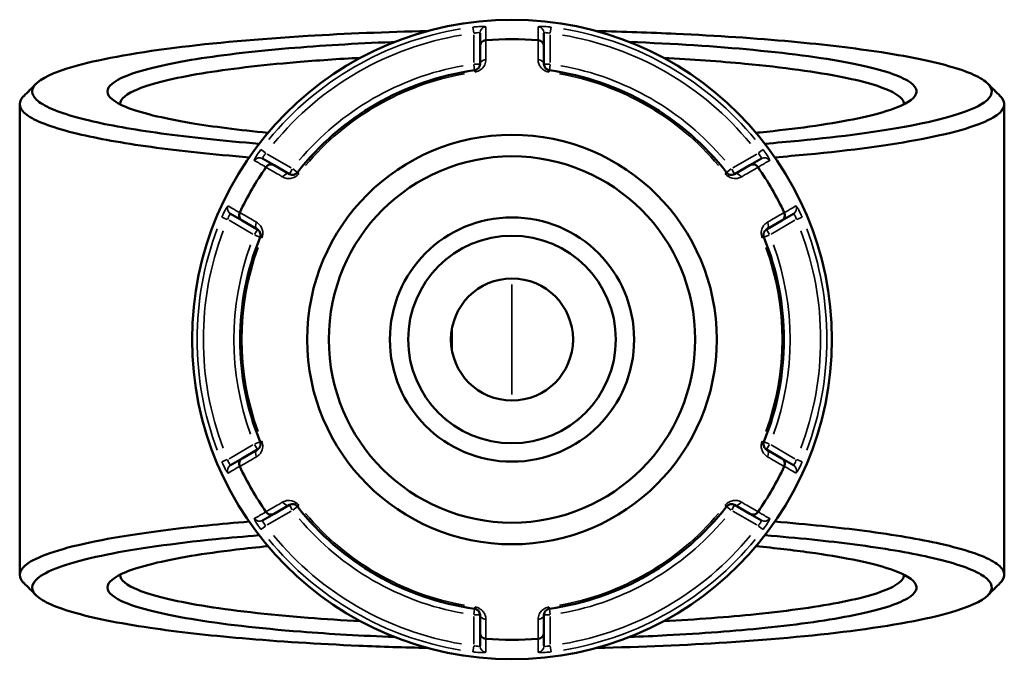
# Model space of a CAD drawing. Header units: millimetres. Extents: x 0 to 898, y 0 to 850.
# Tile 9 of 12: x 336 to 493, y 611 to 713. Entities that reach past the tile are written whole.
import ezdxf

# ---------------------------------------------------------------- set-up
doc = ezdxf.new("R2010")
doc.units = ezdxf.units.MM
doc.layers.add('Visible (ANSI)', color=7, linetype='Continuous', lineweight=50)
doc.layers.add('Visible Narrow (ANSI)', color=7, linetype='Continuous', lineweight=35)

msp = doc.modelspace()

# ---------------------------------------------------------------- linework, layer by layer
at = {"layer": 'Visible (ANSI)'}
for p, q in [((409.483, 710.798), (409.483, 708.682)), ((419.683, 708.682), (419.683, 710.798)), ((409.483, 708.682), (409.483, 705.865)), ((419.683, 705.865), (419.683, 708.682)), ((336.083, 699.468), (336.083, 624.405)), ((493.083, 699.468), (493.083, 624.405)), ((376.65, 689.726), (374.817, 690.784)), ((379.09, 688.317), (376.65, 689.726)), ((452.516, 689.726), (450.076, 688.317)), ((454.349, 690.784), (452.516, 689.726)), ((369.717, 681.951), (371.55, 680.893)), ((457.616, 680.893), (459.449, 681.951)), ((371.55, 680.893), (373.99, 679.484)), ((455.176, 679.484), (457.616, 680.893)), ((405.013, 663.737), (405.013, 660.135)), ((373.99, 644.389), (371.55, 642.98)), ((457.616, 642.98), (455.176, 644.389)), ((371.55, 642.98), (369.717, 641.922)), ((459.449, 641.922), (457.616, 642.98)), ((376.65, 634.147), (379.09, 635.555)), ((450.076, 635.555), (452.516, 634.147)), ((374.817, 633.089), (376.65, 634.147)), ((452.516, 634.147), (454.349, 633.089)), ((409.483, 618.008), (409.483, 615.19)), ((419.683, 615.19), (419.683, 618.008)), ((409.483, 615.19), (409.483, 613.074)), ((419.683, 613.074), (419.683, 615.19))]:
    msp.add_line(p, q, dxfattribs=at)
for radius in [51, 32.654, 29.214, 19.476, 16.555, 9.738]:
    msp.add_circle((414.583, 661.936), radius, dxfattribs=at)
for radius, start, end in [(47.89, 85.01493, 94.98507), (43.35, 97.90565, 142.09435), (43.35, 37.90565, 82.09435), (47.89, 145.01493, 154.98507), (47.89, 25.01493, 34.98507), (43.35, 157.90565, 202.09435), (43.35, 337.90565, 22.09435), (47.89, 205.01493, 214.98507), (47.89, 325.01493, 334.98507), (43.35, 217.90565, 262.09435), (43.35, 277.90565, 322.09435), (47.89, 265.01493, 274.98507)]:
    msp.add_arc((414.583, 661.936), radius, start, end, dxfattribs=at)
for points, knots in [([(374.258, 693.159), (368.509, 693.616), (363.236, 694.171), (354.154, 695.419), (350.305, 696.107), (345.375, 697.281), (343.807, 697.733), (341.221, 698.664), (340.202, 699.142), (338.74, 700.111), (338.296, 700.603), (337.991, 701.59), (338.13, 702.085), (338.56, 702.576), (339.419, 703.557), (341.446, 704.522), (348.417, 706.553), (353.96, 707.585), (366.962, 709.231), (374.176, 709.876), (388.087, 710.714), (394.527, 710.976), (401.121, 711.127)], [0.5553116, 0.5553116, 0.5553116, 0.5553116, 0.8206353, 0.8206353, 1.0776652, 1.0776652, 1.2288593, 1.2288593, 1.3800534, 1.3800534, 1.5312475, 1.5312475, 1.6824415, 1.6824415, 1.6824415, 1.9848297, 1.9848297, 2.3616984, 2.3616984, 2.7018776, 2.7018776, 2.964657, 2.964657, 2.964657, 2.964657]), ([(409.483, 708.682), (409.483, 708.684), (409.483, 708.685), (409.484, 708.805), (409.507, 708.923), (409.597, 709.144), (409.662, 709.246), (409.83, 709.422), (409.931, 709.496), (410.155, 709.6), (410.273, 709.632), (410.396, 709.643)], [-0.15369221, -0.15369221, -0.15369221, -0.15369221, -0.15321698, -0.15321698, -0.11408252, -0.11408252, -0.07545764, -0.07545764, -0.03695828, -0.03695828, 0, 0, 0, 0]), ([(419.683, 708.682), (419.683, 708.684), (419.683, 708.685), (419.683, 708.805), (419.659, 708.923), (419.57, 709.144), (419.504, 709.246), (419.336, 709.422), (419.235, 709.496), (419.012, 709.6), (418.893, 709.632), (418.77, 709.643)], [-0.00047634, -0.00047634, -0.00047634, -0.00047634, 0, 0, 0.03922577, 0.03922577, 0.07794077, 0.07794077, 0.11652995, 0.11652995, 0.15357447, 0.15357447, 0.15357447, 0.15357447]), ([(428.045, 711.127), (432.362, 711.029), (436.611, 710.882), (447.268, 710.386), (453.478, 709.967), (464.462, 708.959), (469.297, 708.382), (475.941, 707.356), (478.177, 706.952), (482.148, 706.105), (483.883, 705.662), (486.813, 704.749), (488.008, 704.278), (489.83, 703.318), (490.457, 702.829), (490.792, 702.337), (491.464, 701.353), (490.965, 700.357), (487.268, 698.191), (483.436, 697.041), (473.271, 695.104), (467.232, 694.291), (458.563, 693.464), (456.76, 693.307), (454.908, 693.16)], [0.1769357, 0.1769357, 0.1769357, 0.1769357, 0.348911, 0.348911, 0.6217246, 0.6217246, 0.8787745, 0.8787745, 1.0299804, 1.0299804, 1.1811862, 1.1811862, 1.3323921, 1.3323921, 1.483598, 1.483598, 1.483598, 1.7860097, 1.7860097, 2.1622061, 2.1622061, 2.5008115, 2.5008115, 2.5862811, 2.5862811, 2.5862811, 2.5862811]), ([(395.886, 709.385), (395.721, 709.379), (395.557, 709.373), (389.597, 709.135), (384.059, 708.798), (376.018, 708.117), (373.204, 707.834), (367.982, 707.21), (365.574, 706.871), (361.099, 706.124), (359.062, 705.714), (355.58, 704.854), (354.136, 704.405), (351.073, 703.148), (350.083, 702.316), (350.083, 701.484), (350.083, 700.652), (351.073, 699.82), (355.262, 698.101), (358.797, 697.228), (366.919, 695.873), (371.06, 695.347), (375.669, 694.9)], [0.2940319, 0.2940319, 0.2940319, 0.2940319, 0.3020256, 0.3020256, 0.5843274, 0.5843274, 0.7503872, 0.7503872, 0.9164471, 0.9164471, 1.0923974, 1.0923974, 1.2683476, 1.2683476, 1.5707963, 1.5707963, 1.5707963, 1.873245, 1.873245, 2.2251455, 2.2251455, 2.4940378, 2.4940378, 2.4940378, 2.4940378]), ([(453.498, 694.9), (453.721, 694.922), (453.943, 694.944), (456.982, 695.246), (459.618, 695.556), (464.597, 696.249), (466.914, 696.634), (470.984, 697.45), (472.738, 697.881), (476.668, 699.096), (478.237, 699.913), (478.822, 700.742), (479.406, 701.57), (479.005, 702.409), (476.044, 704.169), (473.137, 705.079), (464.866, 706.753), (459.4, 707.507), (447.101, 708.677), (440.378, 709.11), (433.28, 709.385)], [0.6475549, 0.6475549, 0.6475549, 0.6475549, 0.6605559, 0.6605559, 0.8265682, 0.8265682, 1.0024887, 1.0024887, 1.1784092, 1.1784092, 1.4807097, 1.4807097, 1.4807097, 1.7830102, 1.7830102, 2.1349471, 2.1349471, 2.5026496, 2.5026496, 2.8475607, 2.8475607, 2.8475607, 2.8475607]), ([(352.083, 699.444), (352.083, 699.463), (352.083, 699.482), (352.084, 699.5), (352.109, 700.307), (353.095, 701.113), (356.097, 702.33), (357.508, 702.765), (360.9, 703.596), (362.881, 703.993), (367.226, 704.715), (369.561, 705.043), (374.62, 705.646), (377.343, 705.92), (383.453, 706.436), (386.881, 706.671), (390.446, 706.863)], [-1.5778274, -1.5778274, -1.5778274, -1.5778274, -1.5707963, -1.5707963, -1.5707963, -1.2683476, -1.2683476, -1.0923974, -1.0923974, -0.9164471, -0.9164471, -0.7503872, -0.7503872, -0.5843274, -0.5843274, -0.3980996, -0.3980996, -0.3980996, -0.3980996]), ([(438.72, 706.862), (443.33, 706.614), (447.711, 706.295), (457.873, 705.33), (463.174, 704.601), (471.216, 702.983), (474.057, 702.102), (476.607, 700.614), (477.095, 700.029), (477.082, 699.444)], [-2.7434931, -2.7434931, -2.7434931, -2.7434931, -2.5026496, -2.5026496, -2.1349471, -2.1349471, -1.7830102, -1.7830102, -1.5637652, -1.5637652, -1.5637652, -1.5637652]), ([(409.483, 705.865), (409.483, 705.726), (409.455, 705.586), (409.311, 705.269), (409.165, 705.091), (408.846, 704.927), (408.735, 704.89), (408.621, 704.874)], [0, 0, 0, 0, 0.11734182, 0.11734182, 0.27620858, 0.27620858, 0.34541645, 0.34541645, 0.34541645, 0.34541645]), ([(420.546, 704.874), (420.503, 704.88), (420.461, 704.889), (420.354, 704.918), (420.291, 704.943), (420.154, 705.012), (420.084, 705.061), (419.967, 705.163), (419.92, 705.216), (419.818, 705.353), (419.773, 705.441), (419.702, 705.64), (419.683, 705.753), (419.683, 705.865)], [0, 0, 0, 0, 0.02585168, 0.02585168, 0.06721438, 0.06721438, 0.12305037, 0.12305037, 0.17415567, 0.17415567, 0.25081718, 0.25081718, 0.34541583, 0.34541583, 0.34541583, 0.34541583]), ([(336.72, 700.745), (336.678, 700.703), (336.638, 700.662), (336.6, 700.62), (336.147, 700.117), (335.991, 699.609), (336.279, 698.597), (336.722, 698.092), (338.198, 697.097), (339.231, 696.606), (341.864, 695.651), (343.465, 695.186), (348.502, 693.979), (352.444, 693.272), (361.646, 692.005), (366.917, 691.446), (372.663, 690.982)], [-1.6949966, -1.6949966, -1.6949966, -1.6949966, -1.6824415, -1.6824415, -1.6824415, -1.5312475, -1.5312475, -1.3800534, -1.3800534, -1.2288593, -1.2288593, -1.0776652, -1.0776652, -0.8206353, -0.8206353, -0.5616156, -0.5616156, -0.5616156, -0.5616156]), ([(456.503, 690.982), (458.26, 691.124), (459.972, 691.274), (468.745, 692.113), (474.939, 692.949), (485.344, 694.94), (489.252, 696.121), (492.991, 698.344), (493.477, 699.366), (492.763, 700.375), (492.675, 700.499), (492.57, 700.622), (492.447, 700.745)], [-2.5799771, -2.5799771, -2.5799771, -2.5799771, -2.5008115, -2.5008115, -2.1622061, -2.1622061, -1.7860097, -1.7860097, -1.483598, -1.483598, -1.483598, -1.4465961, -1.4465961, -1.4465961, -1.4465961]), ([(375.362, 689.416), (375.432, 689.517), (375.519, 689.604), (375.722, 689.745), (375.836, 689.796), (376.073, 689.853), (376.194, 689.858), (376.43, 689.826), (376.543, 689.787), (376.648, 689.727), (376.649, 689.727), (376.65, 689.726)], [-0.15357457, -0.15357457, -0.15357457, -0.15357457, -0.11653, -0.11653, -0.07794068, -0.07794068, -0.03922583, -0.03922583, 0, 0, 0.00047624, 0.00047624, 0.00047624, 0.00047624]), ([(452.516, 689.726), (452.518, 689.727), (452.519, 689.727), (452.623, 689.787), (452.737, 689.826), (452.973, 689.858), (453.094, 689.853), (453.331, 689.796), (453.445, 689.745), (453.647, 689.604), (453.734, 689.517), (453.805, 689.416)], [-0.15369221, -0.15369221, -0.15369221, -0.15369221, -0.15321711, -0.15321711, -0.11408257, -0.11408257, -0.07545788, -0.07545788, -0.03695835, -0.03695835, 0, 0, 0, 0]), ([(380.379, 688.569), (380.353, 688.535), (380.324, 688.503), (380.245, 688.425), (380.192, 688.382), (380.064, 688.298), (379.987, 688.262), (379.84, 688.212), (379.77, 688.197), (379.599, 688.178), (379.5, 688.183), (379.292, 688.222), (379.186, 688.262), (379.09, 688.317)], [0, 0, 0, 0, 0.02585168, 0.02585168, 0.06721438, 0.06721438, 0.12288915, 0.12288915, 0.17445287, 0.17445287, 0.25141662, 0.25141662, 0.34541603, 0.34541603, 0.34541603, 0.34541603]), ([(450.076, 688.317), (449.956, 688.248), (449.821, 688.202), (449.466, 688.168), (449.228, 688.21), (448.929, 688.415), (448.852, 688.487), (448.787, 688.569)], [0, 0, 0, 0, 0.11734182, 0.11734182, 0.28278882, 0.28278882, 0.34541683, 0.34541683, 0.34541683, 0.34541683]), ([(371.55, 680.893), (371.549, 680.893), (371.548, 680.894), (371.444, 680.954), (371.354, 681.033), (371.207, 681.221), (371.152, 681.329), (371.083, 681.563), (371.07, 681.687), (371.091, 681.933), (371.122, 682.052), (371.175, 682.163)], [-0.15369221, -0.15369221, -0.15369221, -0.15369221, -0.15321709, -0.15321709, -0.11408257, -0.11408257, -0.07545786, -0.07545786, -0.03695834, -0.03695834, 0, 0, 0, 0]), ([(457.992, 682.163), (458.044, 682.052), (458.076, 681.933), (458.097, 681.687), (458.084, 681.563), (458.015, 681.329), (457.959, 681.221), (457.813, 681.033), (457.722, 680.954), (457.619, 680.894), (457.618, 680.893), (457.616, 680.893)], [-0.15357458, -0.15357458, -0.15357458, -0.15357458, -0.11653001, -0.11653001, -0.07794067, -0.07794067, -0.03922584, -0.03922584, 0, 0, 0.00047623, 0.00047623, 0.00047623, 0.00047623]), ([(373.99, 679.484), (374.11, 679.415), (374.217, 679.32), (374.423, 679.032), (374.506, 678.807), (374.481, 678.447), (374.457, 678.341), (374.417, 678.242)], [0, 0, 0, 0, 0.11734182, 0.11734182, 0.28109054, 0.28109054, 0.34541684, 0.34541684, 0.34541684, 0.34541684]), ([(454.75, 678.242), (454.734, 678.282), (454.72, 678.323), (454.692, 678.43), (454.682, 678.497), (454.673, 678.65), (454.68, 678.735), (454.71, 678.887), (454.732, 678.955), (454.801, 679.113), (454.855, 679.196), (454.992, 679.356), (455.08, 679.428), (455.176, 679.484)], [0, 0, 0, 0, 0.02585168, 0.02585168, 0.06721438, 0.06721438, 0.12292214, 0.12292214, 0.17440412, 0.17440412, 0.25131567, 0.25131567, 0.345416, 0.345416, 0.345416, 0.345416]), ([(374.417, 645.631), (374.433, 645.591), (374.446, 645.55), (374.475, 645.443), (374.485, 645.376), (374.493, 645.223), (374.486, 645.138), (374.456, 644.986), (374.434, 644.918), (374.365, 644.76), (374.312, 644.677), (374.174, 644.516), (374.086, 644.444), (373.99, 644.389)], [0, 0, 0, 0, 0.02585168, 0.02585168, 0.06721438, 0.06721438, 0.12292214, 0.12292214, 0.17440412, 0.17440412, 0.25131567, 0.25131567, 0.345416, 0.345416, 0.345416, 0.345416]), ([(455.176, 644.389), (455.056, 644.458), (454.949, 644.553), (454.743, 644.841), (454.661, 645.065), (454.686, 645.426), (454.71, 645.532), (454.75, 645.631)], [0, 0, 0, 0, 0.11734182, 0.11734182, 0.28109054, 0.28109054, 0.34541684, 0.34541684, 0.34541684, 0.34541684]), ([(371.175, 641.709), (371.122, 641.821), (371.091, 641.94), (371.07, 642.186), (371.083, 642.31), (371.152, 642.544), (371.207, 642.651), (371.354, 642.839), (371.444, 642.918), (371.548, 642.979), (371.549, 642.979), (371.55, 642.98)], [-0.15357458, -0.15357458, -0.15357458, -0.15357458, -0.11653001, -0.11653001, -0.07794067, -0.07794067, -0.03922584, -0.03922584, 0, 0, 0.00047623, 0.00047623, 0.00047623, 0.00047623]), ([(457.616, 642.98), (457.618, 642.979), (457.619, 642.979), (457.722, 642.918), (457.813, 642.839), (457.959, 642.651), (458.015, 642.544), (458.084, 642.31), (458.097, 642.186), (458.076, 641.94), (458.044, 641.821), (457.992, 641.709)], [-0.15369221, -0.15369221, -0.15369221, -0.15369221, -0.15321709, -0.15321709, -0.11408257, -0.11408257, -0.07545786, -0.07545786, -0.03695834, -0.03695834, 0, 0, 0, 0]), ([(376.65, 634.147), (376.649, 634.146), (376.648, 634.145), (376.543, 634.086), (376.43, 634.047), (376.194, 634.014), (376.073, 634.02), (375.836, 634.077), (375.722, 634.128), (375.519, 634.269), (375.432, 634.356), (375.362, 634.457)], [-0.15369221, -0.15369221, -0.15369221, -0.15369221, -0.15321708, -0.15321708, -0.11408256, -0.11408256, -0.07545783, -0.07545783, -0.03695833, -0.03695833, 0, 0, 0, 0]), ([(379.09, 635.555), (379.21, 635.625), (379.346, 635.67), (379.7, 635.705), (379.939, 635.663), (380.238, 635.458), (380.315, 635.386), (380.379, 635.304)], [0, 0, 0, 0, 0.11734182, 0.11734182, 0.28278882, 0.28278882, 0.34541683, 0.34541683, 0.34541683, 0.34541683]), ([(448.787, 635.304), (448.814, 635.338), (448.843, 635.37), (448.921, 635.448), (448.974, 635.49), (449.102, 635.574), (449.179, 635.611), (449.326, 635.66), (449.397, 635.675), (449.568, 635.695), (449.667, 635.69), (449.874, 635.651), (449.98, 635.611), (450.076, 635.555)], [0, 0, 0, 0, 0.02585168, 0.02585168, 0.06721438, 0.06721438, 0.12288915, 0.12288915, 0.17445287, 0.17445287, 0.25141662, 0.25141662, 0.34541603, 0.34541603, 0.34541603, 0.34541603]), ([(453.805, 634.457), (453.734, 634.356), (453.647, 634.269), (453.445, 634.128), (453.331, 634.077), (453.094, 634.02), (452.973, 634.014), (452.737, 634.047), (452.623, 634.086), (452.519, 634.145), (452.518, 634.146), (452.516, 634.147)], [-0.15357457, -0.15357457, -0.15357457, -0.15357457, -0.11653, -0.11653, -0.07794068, -0.07794068, -0.03922583, -0.03922583, 0, 0, 0.00047624, 0.00047624, 0.00047624, 0.00047624]), ([(372.664, 632.89), (370.366, 632.705), (368.144, 632.505), (359.031, 631.588), (352.999, 630.734), (342.978, 628.71), (339.297, 627.517), (335.984, 625.283), (335.694, 624.259), (336.6, 623.253), (336.638, 623.211), (336.678, 623.169), (336.72, 623.128)], [0.5616156, 0.5616156, 0.5616156, 0.5616156, 0.6651714, 0.6651714, 1.0038012, 1.0038012, 1.3800534, 1.3800534, 1.6824415, 1.6824415, 1.6824415, 1.6949966, 1.6949966, 1.6949966, 1.6949966]), ([(492.447, 623.128), (492.57, 623.251), (492.675, 623.374), (492.763, 623.497), (493.12, 624.002), (493.179, 624.51), (492.698, 625.521), (492.158, 626.024), (490.492, 627.015), (489.365, 627.502), (486.549, 628.449), (484.86, 628.909), (479.592, 630.099), (475.515, 630.793), (466.519, 631.973), (461.705, 632.471), (456.504, 632.89)], [1.4465961, 1.4465961, 1.4465961, 1.4465961, 1.483598, 1.483598, 1.483598, 1.6348038, 1.6348038, 1.7860097, 1.7860097, 1.9372155, 1.9372155, 2.0884214, 2.0884214, 2.3454713, 2.3454713, 2.5799771, 2.5799771, 2.5799771, 2.5799771]), ([(401.121, 612.745), (397.417, 612.83), (393.762, 612.95), (383.603, 613.387), (377.315, 613.787), (366.143, 614.76), (361.2, 615.322), (354.363, 616.327), (352.051, 616.724), (347.92, 617.558), (346.101, 617.995), (342.998, 618.899), (341.714, 619.366), (339.709, 620.32), (338.989, 620.806), (338.56, 621.297), (337.7, 622.278), (338.009, 623.277), (341.291, 625.453), (344.904, 626.615), (354.697, 628.584), (360.58, 629.415), (369.578, 630.318), (371.878, 630.524), (374.259, 630.713)], [-2.964657, -2.964657, -2.964657, -2.964657, -2.8170809, -2.8170809, -2.5442478, -2.5442478, -2.2872179, -2.2872179, -2.1360238, -2.1360238, -1.9848297, -1.9848297, -1.8336356, -1.8336356, -1.6824415, -1.6824415, -1.6824415, -1.3800534, -1.3800534, -1.0038012, -1.0038012, -0.6651714, -0.6651714, -0.5553116, -0.5553116, -0.5553116, -0.5553116]), ([(454.908, 630.713), (460.126, 630.299), (464.952, 629.804), (473.834, 628.642), (477.814, 627.966), (482.966, 626.808), (484.621, 626.36), (487.385, 625.438), (488.494, 624.964), (490.141, 623.999), (490.68, 623.508), (491.173, 622.523), (491.128, 622.027), (490.792, 621.535), (490.121, 620.551), (488.278, 619.581), (481.697, 617.529), (476.353, 616.48), (463.67, 614.793), (456.582, 614.126), (442.277, 613.209), (435.254, 612.91), (428.045, 612.745)], [-2.5862811, -2.5862811, -2.5862811, -2.5862811, -2.3454713, -2.3454713, -2.0884214, -2.0884214, -1.9372155, -1.9372155, -1.7860097, -1.7860097, -1.6348038, -1.6348038, -1.483598, -1.483598, -1.483598, -1.1811862, -1.1811862, -0.8043623, -0.8043623, -0.4641836, -0.4641836, -0.1769357, -0.1769357, -0.1769357, -0.1769357]), ([(375.668, 628.972), (373.905, 628.802), (372.21, 628.619), (367.982, 628.115), (365.574, 627.775), (361.099, 627.028), (359.062, 626.618), (355.58, 625.759), (354.136, 625.309), (351.073, 624.053), (350.083, 623.221), (350.083, 622.389), (350.083, 621.557), (351.073, 620.725), (355.262, 619.006), (358.797, 618.133), (368.212, 616.562), (374.187, 615.873), (385.605, 614.98), (390.645, 614.691), (395.887, 614.488)], [-2.4940378, -2.4940378, -2.4940378, -2.4940378, -2.3912054, -2.3912054, -2.2251455, -2.2251455, -2.0491953, -2.0491953, -1.873245, -1.873245, -1.5707963, -1.5707963, -1.5707963, -1.2683476, -1.2683476, -0.9164471, -0.9164471, -0.5487543, -0.5487543, -0.2940319, -0.2940319, -0.2940319, -0.2940319]), ([(433.28, 614.487), (435.303, 614.566), (437.295, 614.657), (444.856, 615.057), (450.134, 615.456), (457.661, 616.227), (460.263, 616.542), (465.025, 617.223), (467.184, 617.589), (471.115, 618.384), (472.855, 618.816), (475.718, 619.713), (476.84, 620.177), (479.005, 621.463), (479.406, 622.303), (478.822, 623.131), (478.237, 623.959), (476.668, 624.776), (471.292, 626.439), (467.159, 627.268), (459.429, 628.343), (456.566, 628.675), (453.496, 628.972)], [-2.8475607, -2.8475607, -2.8475607, -2.8475607, -2.7492993, -2.7492993, -2.4670294, -2.4670294, -2.3009882, -2.3009882, -2.1349471, -2.1349471, -1.9589786, -1.9589786, -1.7830102, -1.7830102, -1.4807097, -1.4807097, -1.4807097, -1.1784092, -1.1784092, -0.8265682, -0.8265682, -0.6475549, -0.6475549, -0.6475549, -0.6475549]), ([(390.446, 617.01), (387.562, 617.166), (384.767, 617.348), (375.574, 618.067), (369.787, 618.732), (360.646, 620.251), (357.201, 621.095), (353.095, 622.76), (352.109, 623.566), (352.084, 624.372), (352.083, 624.391), (352.083, 624.41), (352.083, 624.429)], [0.3980996, 0.3980996, 0.3980996, 0.3980996, 0.5487543, 0.5487543, 0.9164471, 0.9164471, 1.2683476, 1.2683476, 1.5707963, 1.5707963, 1.5707963, 1.5778274, 1.5778274, 1.5778274, 1.5778274]), ([(477.082, 624.429), (477.095, 623.844), (476.607, 623.259), (474.843, 622.229), (473.742, 621.78), (470.945, 620.912), (469.25, 620.494), (465.427, 619.725), (463.331, 619.371), (458.713, 618.713), (456.192, 618.409), (449, 617.674), (444.014, 617.295), (438.721, 617.01)], [1.5637652, 1.5637652, 1.5637652, 1.5637652, 1.7830102, 1.7830102, 1.9589786, 1.9589786, 2.1349471, 2.1349471, 2.3009882, 2.3009882, 2.4670294, 2.4670294, 2.7434931, 2.7434931, 2.7434931, 2.7434931]), ([(408.621, 618.998), (408.663, 618.992), (408.706, 618.984), (408.813, 618.954), (408.876, 618.93), (409.013, 618.861), (409.083, 618.812), (409.199, 618.71), (409.247, 618.657), (409.349, 618.519), (409.394, 618.432), (409.465, 618.232), (409.483, 618.12), (409.483, 618.008)], [0, 0, 0, 0, 0.02585168, 0.02585168, 0.06721438, 0.06721438, 0.12305037, 0.12305037, 0.17415567, 0.17415567, 0.25081718, 0.25081718, 0.34541583, 0.34541583, 0.34541583, 0.34541583]), ([(419.683, 618.008), (419.683, 618.146), (419.712, 618.287), (419.855, 618.604), (420.002, 618.781), (420.321, 618.946), (420.431, 618.982), (420.546, 618.998)], [0, 0, 0, 0, 0.11734182, 0.11734182, 0.27620858, 0.27620858, 0.34541645, 0.34541645, 0.34541645, 0.34541645]), ([(410.396, 614.23), (410.273, 614.24), (410.155, 614.272), (409.931, 614.377), (409.83, 614.451), (409.662, 614.627), (409.597, 614.729), (409.507, 614.95), (409.484, 615.068), (409.483, 615.188), (409.483, 615.189), (409.483, 615.19)], [-0.15357447, -0.15357447, -0.15357447, -0.15357447, -0.11652995, -0.11652995, -0.07794077, -0.07794077, -0.03922577, -0.03922577, 0, 0, 0.00047634, 0.00047634, 0.00047634, 0.00047634]), ([(419.683, 615.19), (419.683, 615.189), (419.683, 615.188), (419.683, 615.068), (419.659, 614.95), (419.57, 614.729), (419.504, 614.627), (419.336, 614.451), (419.235, 614.377), (419.012, 614.272), (418.893, 614.24), (418.77, 614.23)], [-0.15369221, -0.15369221, -0.15369221, -0.15369221, -0.15321698, -0.15321698, -0.11408252, -0.11408252, -0.07545764, -0.07545764, -0.03695828, -0.03695828, 0, 0, 0, 0])]:
    msp.add_open_spline(points, degree=3, knots=knots, dxfattribs=at)
for points in [[(410.422, 709.645), (410.413, 709.644), (410.405, 709.644), (410.396, 709.643)], [(418.77, 709.643), (418.762, 709.644), (418.753, 709.644), (418.745, 709.645)], [(336.72, 700.745), (337.381, 701.406), (338.042, 702.067), (338.703, 702.728)], [(490.464, 702.728), (491.125, 702.067), (491.786, 701.406), (492.447, 700.745)], [(375.362, 689.416), (375.357, 689.409), (375.352, 689.402), (375.347, 689.395)], [(453.819, 689.395), (453.814, 689.402), (453.81, 689.409), (453.805, 689.416)], [(371.186, 682.187), (371.182, 682.179), (371.178, 682.171), (371.175, 682.163)], [(457.992, 682.163), (457.988, 682.171), (457.984, 682.179), (457.981, 682.187)], [(371.175, 641.709), (371.178, 641.701), (371.182, 641.694), (371.186, 641.686)], [(457.981, 641.686), (457.984, 641.694), (457.988, 641.701), (457.992, 641.709)], [(375.347, 634.478), (375.352, 634.471), (375.357, 634.464), (375.362, 634.457)], [(453.805, 634.457), (453.81, 634.464), (453.814, 634.471), (453.819, 634.478)], [(338.703, 621.145), (338.042, 621.806), (337.381, 622.467), (336.72, 623.128)], [(492.447, 623.128), (491.786, 622.467), (491.125, 621.806), (490.464, 621.145)], [(410.396, 614.23), (410.405, 614.229), (410.413, 614.228), (410.422, 614.228)], [(418.745, 614.228), (418.753, 614.228), (418.762, 614.229), (418.77, 614.23)]]:
    msp.add_open_spline(points, degree=3, dxfattribs=at)
at = {"layer": 'Visible Narrow (ANSI)'}
for p, q in [((408.361, 711.745), (408.474, 710.839)), ((420.692, 710.839), (420.806, 711.745)), ((408.483, 710.521), (408.483, 706.11)), ((420.683, 706.11), (420.683, 710.521)), ((408.494, 705.787), (408.62, 704.877)), ((409.48, 705.865), (408.562, 705.865)), ((420.605, 705.865), (419.686, 705.865)), ((420.546, 704.877), (420.672, 705.787)), ((408.621, 704.874), (408.657, 704.611)), ((420.509, 704.611), (420.546, 704.874)), ((375.287, 691.678), (374.559, 692.229)), ((379.378, 689.306), (375.558, 691.511)), ((453.608, 691.511), (449.789, 689.306)), ((454.608, 692.229), (453.88, 691.678)), ((379.551, 689.115), (379.092, 688.32)), ((380.377, 688.571), (379.652, 689.135)), ((380.589, 688.406), (380.38, 688.569)), ((448.787, 688.569), (448.578, 688.406)), ((449.514, 689.135), (448.79, 688.571)), ((450.075, 688.32), (449.616, 689.115)), ((368.337, 681.452), (369.178, 681.097)), ((459.989, 681.097), (460.83, 681.452)), ((369.458, 680.946), (373.278, 678.74)), ((455.889, 678.74), (459.708, 680.946)), ((373.988, 679.481), (373.529, 678.686)), ((373.563, 678.588), (374.414, 678.243)), ((374.417, 678.241), (374.663, 678.142)), ((454.504, 678.142), (454.749, 678.241)), ((454.753, 678.243), (455.604, 678.588)), ((455.637, 678.686), (455.178, 679.481)), ((414.583, 653.172), (414.583, 670.701)), ((374.414, 645.63), (373.563, 645.284)), ((374.663, 645.731), (374.417, 645.631)), ((454.749, 645.631), (454.504, 645.731)), ((455.604, 645.284), (454.753, 645.63)), ((373.278, 645.132), (369.458, 642.927)), ((373.529, 645.187), (373.988, 644.392)), ((455.178, 644.392), (455.637, 645.187)), ((459.708, 642.927), (455.889, 645.132)), ((369.178, 642.776), (368.337, 642.421)), ((460.83, 642.421), (459.989, 642.776)), ((375.558, 632.361), (379.378, 634.567)), ((379.092, 635.553), (379.551, 634.757)), ((379.652, 634.738), (380.377, 635.302)), ((380.38, 635.304), (380.589, 635.467)), ((448.578, 635.467), (448.787, 635.304)), ((448.79, 635.302), (449.514, 634.738)), ((449.616, 634.757), (450.075, 635.553)), ((449.789, 634.567), (453.608, 632.361)), ((374.559, 631.643), (375.287, 632.194)), ((453.88, 632.194), (454.608, 631.643)), ((408.62, 618.995), (408.494, 618.086)), ((408.657, 619.262), (408.621, 618.999)), ((420.546, 618.999), (420.509, 619.262)), ((420.672, 618.086), (420.546, 618.995)), ((408.483, 617.763), (408.483, 613.352)), ((408.562, 618.008), (409.48, 618.008)), ((419.686, 618.008), (420.605, 618.008)), ((420.683, 613.352), (420.683, 617.763)), ((408.474, 613.034), (408.361, 612.128)), ((420.806, 612.128), (420.692, 613.034))]:
    msp.add_line(p, q, dxfattribs=at)
for radius, start, end in [(50.205, 99.40871, 140.59129), (50.205, 39.40871, 80.59129), (49.209, 99.40871, 140.59129), (49.209, 39.40871, 80.59129), (44.35, 100.11509, 139.88491), (44.35, 40.11509, 79.88491), (43.057, 100.11509, 139.88491), (43.057, 40.11509, 79.88491), (50.205, 159.40871, 200.59129), (49.209, 159.40871, 200.59129), (49.209, 339.40871, 20.59129), (50.205, 339.40871, 20.59129), (44.35, 160.11509, 199.88491), (44.35, 340.11509, 19.88491), (43.057, 160.11509, 199.88491), (43.057, 340.11509, 19.88491), (44.35, 220.11509, 259.88491), (43.057, 220.11509, 259.88491), (43.057, 280.11509, 319.88491), (44.35, 280.11509, 319.88491), (50.205, 219.40871, 260.59129), (49.209, 219.40871, 260.59129), (49.209, 279.40871, 320.59129), (50.205, 279.40871, 320.59129)]:
    msp.add_arc((414.583, 661.936), radius, start, end, dxfattribs=at)
for centre, major_axis, ratio, start_param, end_param in [((410.483, 710.798), (-1, 0), 0.9961681, 4.8701533, 6.2088152), ((418.683, 710.798), (1, 0), 0.9961681, 0.0743701, 1.413032), ((410.483, 705.865), (-1, 0), 0.7055719, 4.8533994, 6.2079334), ((418.683, 705.865), (1, 0), 0.7055719, 0.0752519, 1.4297859), ((374.317, 689.918), (0.5, 0.866), 0.9961681, 0.0743701, 1.413032), ((454.849, 689.918), (-0.5, 0.866), 0.9961681, 4.8701533, 6.2088152), ((378.59, 687.451), (0.5, 0.866), 0.7055719, 0.0752519, 1.4297859), ((450.576, 687.451), (-0.5, 0.866), 0.7055719, 4.8533994, 6.2079334), ((370.217, 682.817), (-0.5, -0.866), 0.9961681, 4.8701533, 6.2088152), ((458.949, 682.817), (0.5, -0.866), 0.9961681, 0.0743701, 1.413032), ((374.49, 680.35), (-0.5, -0.866), 0.7055719, 4.8533994, 6.2079334), ((454.676, 680.35), (0.5, -0.866), 0.7055719, 0.0752519, 1.4297859), ((374.49, 643.523), (-0.5, 0.866), 0.7055719, 0.0752519, 1.4297859), ((454.676, 643.523), (0.5, 0.866), 0.7055719, 4.8533994, 6.2079334), ((370.217, 641.056), (-0.5, 0.866), 0.9961681, 0.0743701, 1.413032), ((458.949, 641.056), (0.5, 0.866), 0.9961681, 4.8701533, 6.2088152), ((378.59, 636.421), (0.5, -0.866), 0.7055719, 4.8533994, 6.2079334), ((450.576, 636.421), (-0.5, -0.866), 0.7055719, 0.0752519, 1.4297859), ((374.317, 633.955), (0.5, -0.866), 0.9961681, 4.8701533, 6.2088152), ((454.849, 633.955), (-0.5, -0.866), 0.9961681, 0.0743701, 1.413032), ((410.483, 618.008), (-1, 0), 0.7055719, 0.0752519, 1.4297859), ((418.683, 618.008), (1, 0), 0.7055719, 4.8533994, 6.2079334), ((410.483, 613.074), (-1, 0), 0.9961681, 0.0743701, 1.413032), ((418.683, 613.074), (1, 0), 0.9961681, 4.8701533, 6.2088152)]:
    msp.add_ellipse(centre, major_axis=major_axis, ratio=ratio, start_param=start_param, end_param=end_param, dxfattribs=at)
for points, knots in [([(410.4, 711.791), (410.4, 711.833), (410.223, 711.86), (409.674, 711.864), (409.364, 711.851), (408.809, 711.805), (408.584, 711.782), (408.36, 711.754)], [-0.31481287, -0.31481287, -0.31481287, -0.31481287, -0.1729885, -0.1729885, -0.06653404, -0.06653404, 0, 0, 0, 0]), ([(410.396, 709.643), (410.396, 709.747), (410.396, 709.85), (410.397, 710.22), (410.398, 710.486), (410.398, 710.752), (410.399, 711.06), (410.399, 711.368), (410.4, 711.714), (410.4, 711.753), (410.4, 711.791)], [-3.6602119, -3.6602119, -3.6602119, -3.6602119, -3.3045249, -3.3045249, -2.3926724, -2.3926724, -2.3926724, -1.3363902, -1.3363902, -1.2046153, -1.2046153, -1.2046153, -1.2046153]), ([(420.807, 711.754), (420.73, 711.764), (420.654, 711.773), (420.219, 711.821), (419.869, 711.847), (419.355, 711.865), (419.167, 711.863), (418.924, 711.848), (418.848, 711.837), (418.78, 711.813), (418.766, 711.803), (418.767, 711.791)], [-0.31481112, -0.31481112, -0.31481112, -0.31481112, -0.29222008, -0.29222008, -0.18520991, -0.18520991, -0.1028944, -0.1028944, -0.03957477, -0.03957477, 0, 0, 0, 0]), ([(418.767, 711.791), (418.767, 711.753), (418.767, 711.714), (418.767, 711.368), (418.768, 711.06), (418.768, 710.752), (418.769, 710.486), (418.769, 710.22), (418.77, 709.85), (418.77, 709.747), (418.77, 709.643)], [-3.0117621, -3.0117621, -3.0117621, -3.0117621, -2.8799872, -2.8799872, -1.823705, -1.823705, -1.823705, -0.9118525, -0.9118525, -0.5561655, -0.5561655, -0.5561655, -0.5561655]), ([(408.483, 710.766), (408.593, 710.793), (408.704, 710.816), (408.975, 710.86), (409.127, 710.872), (409.397, 710.867), (409.483, 710.84), (409.483, 710.798)], [0, 0, 0, 0, 0.06653404, 0.06653404, 0.1729885, 0.1729885, 0.31481287, 0.31481287, 0.31481287, 0.31481287]), ([(410.417, 706.569), (410.418, 706.812), (410.418, 707.056), (410.419, 707.299), (410.42, 708.081), (410.421, 708.863), (410.422, 709.645)], [-0.97913562, -0.97913562, -0.97913562, -0.97913562, -0.87607359, -0.87607359, -0.87607359, -0.54503832, -0.54503832, -0.54503832, -0.54503832]), ([(418.745, 709.645), (418.746, 708.863), (418.747, 708.081), (418.748, 707.299), (418.748, 707.055), (418.749, 706.812), (418.749, 706.569)], [-2.40318231, -2.40318231, -2.40318231, -2.40318231, -2.07206914, -2.07206914, -2.07206914, -1.96908502, -1.96908502, -1.96908502, -1.96908502]), ([(419.683, 710.798), (419.683, 710.81), (419.69, 710.82), (419.723, 710.844), (419.76, 710.855), (419.88, 710.871), (419.972, 710.873), (420.224, 710.856), (420.395, 710.831), (420.608, 710.784), (420.646, 710.775), (420.683, 710.766)], [0, 0, 0, 0, 0.03957477, 0.03957477, 0.1028944, 0.1028944, 0.18520991, 0.18520991, 0.29222008, 0.29222008, 0.31481112, 0.31481112, 0.31481112, 0.31481112]), ([(408.661, 704.584), (408.893, 704.616), (409.119, 704.69), (409.768, 705.021), (410.066, 705.377), (410.359, 706.011), (410.417, 706.292), (410.417, 706.569)], [-0.34541645, -0.34541645, -0.34541645, -0.34541645, -0.27620858, -0.27620858, -0.11734182, -0.11734182, 0, 0, 0, 0]), ([(418.749, 706.569), (418.749, 706.345), (418.787, 706.12), (418.932, 705.721), (419.024, 705.545), (419.231, 705.269), (419.329, 705.163), (419.565, 704.959), (419.708, 704.861), (419.987, 704.722), (420.115, 704.673), (420.333, 704.614), (420.419, 704.596), (420.505, 704.584)], [-0.34541583, -0.34541583, -0.34541583, -0.34541583, -0.25081718, -0.25081718, -0.17415567, -0.17415567, -0.12305037, -0.12305037, -0.06721438, -0.06721438, -0.02585168, -0.02585168, 0, 0, 0, 0]), ([(374.552, 692.235), (374.288, 691.887), (374.04, 691.529), (373.734, 691.04), (373.64, 690.874), (373.53, 690.653), (373.501, 690.581), (373.487, 690.509), (373.489, 690.492), (373.499, 690.487)], [-0.31481094, -0.31481094, -0.31481094, -0.31481094, -0.18655676, -0.18655676, -0.10364264, -0.10364264, -0.03986256, -0.03986256, 0, 0, 0, 0]), ([(374.817, 690.784), (374.807, 690.79), (374.802, 690.801), (374.798, 690.842), (374.807, 690.881), (374.854, 690.993), (374.899, 691.075), (375.058, 691.309), (375.194, 691.477), (375.346, 691.634)], [0, 0, 0, 0, 0.03986256, 0.03986256, 0.10364264, 0.10364264, 0.18655676, 0.18655676, 0.31481094, 0.31481094, 0.31481094, 0.31481094]), ([(453.821, 691.634), (453.892, 691.56), (453.961, 691.483), (454.122, 691.289), (454.205, 691.173), (454.34, 690.947), (454.375, 690.852), (454.362, 690.797), (454.357, 690.789), (454.349, 690.784)], [0, 0, 0, 0, 0.06043739, 0.06043739, 0.15713721, 0.15713721, 0.28284699, 0.28284699, 0.31481354, 0.31481354, 0.31481354, 0.31481354]), ([(455.667, 690.487), (455.675, 690.491), (455.678, 690.503), (455.669, 690.596), (455.582, 690.781), (455.31, 691.242), (455.152, 691.486), (454.86, 691.905), (454.739, 692.071), (454.615, 692.235)], [-0.31481354, -0.31481354, -0.31481354, -0.31481354, -0.28284699, -0.28284699, -0.15713721, -0.15713721, -0.06043739, -0.06043739, 0, 0, 0, 0]), ([(373.499, 690.487), (373.533, 690.467), (373.566, 690.448), (373.866, 690.276), (374.133, 690.122), (374.4, 689.968), (374.631, 689.836), (374.861, 689.703), (375.182, 689.519), (375.272, 689.467), (375.362, 689.416)], [-3.0117621, -3.0117621, -3.0117621, -3.0117621, -2.8799872, -2.8799872, -1.823705, -1.823705, -1.823705, -0.9118525, -0.9118525, -0.5561655, -0.5561655, -0.5561655, -0.5561655]), ([(375.347, 689.395), (376.025, 689.005), (376.702, 688.615), (377.38, 688.225), (377.591, 688.103), (377.802, 687.982), (378.013, 687.86)], [-2.40318232, -2.40318232, -2.40318232, -2.40318232, -2.07218366, -2.07218366, -2.07218366, -1.96908502, -1.96908502, -1.96908502, -1.96908502]), ([(451.153, 687.86), (451.364, 687.982), (451.575, 688.103), (451.786, 688.224), (452.464, 688.614), (453.142, 689.005), (453.819, 689.395)], [-3.22775546, -3.22775546, -3.22775546, -3.22775546, -3.12473472, -3.12473472, -3.12473472, -2.79365816, -2.79365816, -2.79365816, -2.79365816]), ([(453.805, 689.416), (453.895, 689.467), (453.985, 689.519), (454.305, 689.703), (454.536, 689.836), (454.766, 689.968), (455.033, 690.122), (455.3, 690.276), (455.6, 690.448), (455.634, 690.467), (455.667, 690.487)], [-3.6602119, -3.6602119, -3.6602119, -3.6602119, -3.3045249, -3.3045249, -2.3926724, -2.3926724, -2.3926724, -1.3363902, -1.3363902, -1.2046153, -1.2046153, -1.2046153, -1.2046153]), ([(378.013, 687.86), (378.206, 687.749), (378.418, 687.67), (378.835, 687.595), (379.034, 687.587), (379.379, 687.628), (379.52, 687.659), (379.817, 687.762), (379.972, 687.837), (380.231, 688.009), (380.338, 688.095), (380.498, 688.254), (380.556, 688.32), (380.61, 688.389)], [-0.34541603, -0.34541603, -0.34541603, -0.34541603, -0.25141662, -0.25141662, -0.17445287, -0.17445287, -0.12288915, -0.12288915, -0.06721438, -0.06721438, -0.02585168, -0.02585168, 0, 0, 0, 0]), ([(448.556, 688.389), (448.687, 688.222), (448.843, 688.076), (449.448, 687.656), (449.928, 687.567), (450.641, 687.632), (450.913, 687.722), (451.153, 687.86)], [-0.34541683, -0.34541683, -0.34541683, -0.34541683, -0.28278882, -0.28278882, -0.11734182, -0.11734182, 0, 0, 0, 0]), ([(369.316, 683.241), (369.294, 683.254), (369.244, 683.208), (369.087, 682.988), (368.971, 682.794), (368.742, 682.359), (368.633, 682.139), (368.459, 681.76), (368.392, 681.608), (368.328, 681.456)], [-0.31481397, -0.31481397, -0.31481397, -0.31481397, -0.2278058, -0.2278058, -0.12655878, -0.12655878, -0.04867645, -0.04867645, 0, 0, 0, 0]), ([(371.175, 682.163), (371.085, 682.215), (370.995, 682.268), (370.675, 682.453), (370.445, 682.586), (370.215, 682.72), (369.949, 682.874), (369.682, 683.029), (369.383, 683.202), (369.349, 683.222), (369.316, 683.241)], [-3.6602119, -3.6602119, -3.6602119, -3.6602119, -3.3045249, -3.3045249, -2.3926724, -2.3926724, -2.3926724, -1.3363902, -1.3363902, -1.2046153, -1.2046153, -1.2046153, -1.2046153]), ([(459.85, 683.241), (459.817, 683.222), (459.784, 683.202), (459.484, 683.029), (459.218, 682.874), (458.951, 682.72), (458.721, 682.586), (458.491, 682.453), (458.171, 682.268), (458.082, 682.215), (457.992, 682.163)], [-3.0117621, -3.0117621, -3.0117621, -3.0117621, -2.8799872, -2.8799872, -1.823705, -1.823705, -1.823705, -0.9118525, -0.9118525, -0.5561655, -0.5561655, -0.5561655, -0.5561655]), ([(460.838, 681.456), (460.669, 681.858), (460.482, 682.252), (460.212, 682.762), (460.116, 682.926), (459.979, 683.132), (459.931, 683.192), (459.876, 683.24), (459.86, 683.247), (459.85, 683.241)], [-0.31481104, -0.31481104, -0.31481104, -0.31481104, -0.18638694, -0.18638694, -0.1035483, -0.1035483, -0.03982627, -0.03982627, 0, 0, 0, 0]), ([(369.246, 681.068), (369.269, 681.148), (369.294, 681.227), (369.363, 681.422), (369.409, 681.534), (369.514, 681.751), (369.573, 681.845), (369.662, 681.946), (369.695, 681.963), (369.717, 681.951)], [0, 0, 0, 0, 0.04867645, 0.04867645, 0.12655878, 0.12655878, 0.2278058, 0.2278058, 0.31481397, 0.31481397, 0.31481397, 0.31481397]), ([(373.847, 680.645), (373.637, 680.767), (373.426, 680.889), (373.215, 681.011), (372.539, 681.403), (371.862, 681.795), (371.186, 682.187)], [-2.96401969, -2.96401969, -2.96401969, -2.96401969, -2.86096061, -2.86096061, -2.86096061, -2.5299224, -2.5299224, -2.5299224, -2.5299224]), ([(457.981, 682.187), (457.304, 681.795), (456.628, 681.403), (455.951, 681.011), (455.74, 680.889), (455.53, 680.767), (455.319, 680.645)], [-2.40318232, -2.40318232, -2.40318232, -2.40318232, -2.0721441, -2.0721441, -2.0721441, -1.96908502, -1.96908502, -1.96908502, -1.96908502]), ([(459.449, 681.951), (459.459, 681.956), (459.471, 681.956), (459.509, 681.939), (459.538, 681.912), (459.612, 681.815), (459.66, 681.735), (459.784, 681.481), (459.86, 681.279), (459.921, 681.068)], [0, 0, 0, 0, 0.03982627, 0.03982627, 0.1035483, 0.1035483, 0.18638694, 0.18638694, 0.31481104, 0.31481104, 0.31481104, 0.31481104]), ([(374.688, 678.132), (374.77, 678.334), (374.819, 678.548), (374.873, 679.28), (374.711, 679.734), (374.301, 680.316), (374.087, 680.506), (373.847, 680.645)], [-0.34541684, -0.34541684, -0.34541684, -0.34541684, -0.28109054, -0.28109054, -0.11734182, -0.11734182, 0, 0, 0, 0]), ([(455.319, 680.645), (455.127, 680.534), (454.951, 680.389), (454.678, 680.065), (454.571, 679.897), (454.435, 679.578), (454.392, 679.44), (454.333, 679.132), (454.32, 678.96), (454.339, 678.65), (454.36, 678.514), (454.418, 678.296), (454.445, 678.213), (454.478, 678.132)], [-0.345416, -0.345416, -0.345416, -0.345416, -0.25131567, -0.25131567, -0.17440412, -0.17440412, -0.12292214, -0.12292214, -0.06721438, -0.06721438, -0.02585168, -0.02585168, 0, 0, 0, 0]), ([(373.847, 643.228), (374.04, 643.339), (374.215, 643.484), (374.489, 643.807), (374.595, 643.975), (374.731, 644.294), (374.775, 644.433), (374.834, 644.741), (374.847, 644.912), (374.828, 645.223), (374.806, 645.358), (374.749, 645.577), (374.721, 645.66), (374.688, 645.741)], [-0.345416, -0.345416, -0.345416, -0.345416, -0.25131567, -0.25131567, -0.17440412, -0.17440412, -0.12292214, -0.12292214, -0.06721438, -0.06721438, -0.02585168, -0.02585168, 0, 0, 0, 0]), ([(454.478, 645.741), (454.396, 645.539), (454.348, 645.325), (454.293, 644.593), (454.455, 644.139), (454.865, 643.557), (455.079, 643.367), (455.319, 643.228)], [-0.34541684, -0.34541684, -0.34541684, -0.34541684, -0.28109054, -0.28109054, -0.11734182, -0.11734182, 0, 0, 0, 0]), ([(368.328, 642.417), (368.498, 642.015), (368.684, 641.62), (368.954, 641.111), (369.051, 640.947), (369.187, 640.741), (369.235, 640.68), (369.29, 640.632), (369.306, 640.626), (369.316, 640.632)], [-0.31481104, -0.31481104, -0.31481104, -0.31481104, -0.18638694, -0.18638694, -0.1035483, -0.1035483, -0.03982627, -0.03982627, 0, 0, 0, 0]), ([(369.717, 641.922), (369.707, 641.916), (369.695, 641.917), (369.657, 641.934), (369.629, 641.961), (369.555, 642.058), (369.507, 642.138), (369.383, 642.392), (369.306, 642.594), (369.246, 642.804)], [0, 0, 0, 0, 0.03982627, 0.03982627, 0.1035483, 0.1035483, 0.18638694, 0.18638694, 0.31481104, 0.31481104, 0.31481104, 0.31481104]), ([(371.186, 641.686), (371.862, 642.078), (372.539, 642.47), (373.215, 642.862), (373.426, 642.984), (373.637, 643.106), (373.847, 643.228)], [-2.40318232, -2.40318232, -2.40318232, -2.40318232, -2.0721441, -2.0721441, -2.0721441, -1.96908502, -1.96908502, -1.96908502, -1.96908502]), ([(455.319, 643.228), (455.53, 643.106), (455.74, 642.984), (455.951, 642.862), (456.628, 642.47), (457.304, 642.078), (457.981, 641.686)], [-2.96401969, -2.96401969, -2.96401969, -2.96401969, -2.86096061, -2.86096061, -2.86096061, -2.5299224, -2.5299224, -2.5299224, -2.5299224]), ([(459.921, 642.804), (459.898, 642.725), (459.873, 642.646), (459.804, 642.45), (459.757, 642.339), (459.652, 642.121), (459.594, 642.028), (459.504, 641.927), (459.471, 641.909), (459.449, 641.922)], [0, 0, 0, 0, 0.04867645, 0.04867645, 0.12655878, 0.12655878, 0.2278058, 0.2278058, 0.31481397, 0.31481397, 0.31481397, 0.31481397]), ([(459.85, 640.632), (459.872, 640.619), (459.922, 640.665), (460.079, 640.885), (460.195, 641.078), (460.425, 641.514), (460.533, 641.733), (460.707, 642.113), (460.774, 642.265), (460.838, 642.417)], [-0.31481397, -0.31481397, -0.31481397, -0.31481397, -0.2278058, -0.2278058, -0.12655878, -0.12655878, -0.04867645, -0.04867645, 0, 0, 0, 0]), ([(369.316, 640.632), (369.349, 640.651), (369.383, 640.67), (369.682, 640.844), (369.949, 640.999), (370.215, 641.153), (370.445, 641.286), (370.675, 641.42), (370.995, 641.605), (371.085, 641.657), (371.175, 641.709)], [-3.0117621, -3.0117621, -3.0117621, -3.0117621, -2.8799872, -2.8799872, -1.823705, -1.823705, -1.823705, -0.9118525, -0.9118525, -0.5561655, -0.5561655, -0.5561655, -0.5561655]), ([(457.992, 641.709), (458.082, 641.657), (458.171, 641.605), (458.491, 641.42), (458.721, 641.286), (458.951, 641.153), (459.218, 640.999), (459.484, 640.844), (459.784, 640.67), (459.817, 640.651), (459.85, 640.632)], [-3.6602119, -3.6602119, -3.6602119, -3.6602119, -3.3045249, -3.3045249, -2.3926724, -2.3926724, -2.3926724, -1.3363902, -1.3363902, -1.2046153, -1.2046153, -1.2046153, -1.2046153]), ([(378.013, 636.012), (377.802, 635.891), (377.591, 635.77), (377.38, 635.648), (376.702, 635.258), (376.025, 634.868), (375.347, 634.478)], [-2.72587939, -2.72587939, -2.72587939, -2.72587939, -2.6227872, -2.6227872, -2.6227872, -2.29178209, -2.29178209, -2.29178209, -2.29178209]), ([(380.61, 635.484), (380.48, 635.651), (380.323, 635.797), (379.719, 636.216), (379.238, 636.305), (378.525, 636.241), (378.253, 636.151), (378.013, 636.012)], [-0.34541683, -0.34541683, -0.34541683, -0.34541683, -0.28278882, -0.28278882, -0.11734182, -0.11734182, 0, 0, 0, 0]), ([(451.153, 636.012), (450.961, 636.123), (450.748, 636.203), (450.331, 636.278), (450.133, 636.286), (449.788, 636.245), (449.646, 636.213), (449.35, 636.11), (449.195, 636.036), (448.935, 635.864), (448.828, 635.778), (448.668, 635.619), (448.61, 635.553), (448.556, 635.484)], [-0.34541603, -0.34541603, -0.34541603, -0.34541603, -0.25141662, -0.25141662, -0.17445287, -0.17445287, -0.12288915, -0.12288915, -0.06721438, -0.06721438, -0.02585168, -0.02585168, 0, 0, 0, 0]), ([(453.819, 634.478), (453.142, 634.868), (452.464, 635.258), (451.787, 635.648), (451.575, 635.77), (451.364, 635.891), (451.153, 636.012)], [-2.40318232, -2.40318232, -2.40318232, -2.40318232, -2.07217721, -2.07217721, -2.07217721, -1.96908502, -1.96908502, -1.96908502, -1.96908502]), ([(375.362, 634.457), (375.272, 634.405), (375.182, 634.354), (374.861, 634.169), (374.631, 634.037), (374.4, 633.904), (374.133, 633.751), (373.866, 633.597), (373.566, 633.424), (373.533, 633.405), (373.499, 633.386)], [-3.6602119, -3.6602119, -3.6602119, -3.6602119, -3.3045249, -3.3045249, -2.3926725, -2.3926725, -2.3926725, -1.3363903, -1.3363903, -1.2046153, -1.2046153, -1.2046153, -1.2046153]), ([(455.667, 633.386), (455.634, 633.405), (455.6, 633.424), (455.3, 633.597), (455.033, 633.751), (454.766, 633.904), (454.536, 634.037), (454.305, 634.169), (453.985, 634.354), (453.895, 634.405), (453.805, 634.457)], [-3.0117621, -3.0117621, -3.0117621, -3.0117621, -2.8799872, -2.8799872, -1.823705, -1.823705, -1.823705, -0.9118525, -0.9118525, -0.5561655, -0.5561655, -0.5561655, -0.5561655]), ([(373.499, 633.386), (373.491, 633.381), (373.488, 633.37), (373.497, 633.277), (373.584, 633.092), (373.857, 632.63), (374.014, 632.387), (374.307, 631.968), (374.427, 631.802), (374.552, 631.638)], [-0.31481354, -0.31481354, -0.31481354, -0.31481354, -0.28284699, -0.28284699, -0.15713721, -0.15713721, -0.06043739, -0.06043739, 0, 0, 0, 0]), ([(375.346, 632.239), (375.274, 632.313), (375.206, 632.389), (375.044, 632.584), (374.961, 632.7), (374.826, 632.925), (374.791, 633.021), (374.804, 633.076), (374.809, 633.084), (374.817, 633.089)], [0, 0, 0, 0, 0.06043739, 0.06043739, 0.15713721, 0.15713721, 0.28284699, 0.28284699, 0.31481354, 0.31481354, 0.31481354, 0.31481354]), ([(454.349, 633.089), (454.359, 633.083), (454.365, 633.072), (454.369, 633.03), (454.36, 632.992), (454.313, 632.88), (454.267, 632.798), (454.109, 632.563), (453.973, 632.396), (453.821, 632.239)], [0, 0, 0, 0, 0.03986256, 0.03986256, 0.10364264, 0.10364264, 0.18655676, 0.18655676, 0.31481094, 0.31481094, 0.31481094, 0.31481094]), ([(454.615, 631.638), (454.878, 631.986), (455.126, 632.344), (455.432, 632.832), (455.527, 632.998), (455.637, 633.219), (455.665, 633.291), (455.68, 633.363), (455.677, 633.38), (455.667, 633.386)], [-0.31481094, -0.31481094, -0.31481094, -0.31481094, -0.18655676, -0.18655676, -0.10364264, -0.10364264, -0.03986256, -0.03986256, 0, 0, 0, 0]), ([(410.417, 617.304), (410.417, 617.527), (410.379, 617.753), (410.235, 618.152), (410.142, 618.327), (409.935, 618.603), (409.838, 618.709), (409.601, 618.914), (409.459, 619.011), (409.18, 619.15), (409.052, 619.2), (408.834, 619.259), (408.748, 619.276), (408.661, 619.288)], [-0.34541583, -0.34541583, -0.34541583, -0.34541583, -0.25081718, -0.25081718, -0.17415567, -0.17415567, -0.12305037, -0.12305037, -0.06721438, -0.06721438, -0.02585168, -0.02585168, 0, 0, 0, 0]), ([(420.505, 619.288), (420.273, 619.256), (420.048, 619.183), (419.399, 618.852), (419.101, 618.496), (418.807, 617.862), (418.749, 617.581), (418.749, 617.304)], [-0.34541645, -0.34541645, -0.34541645, -0.34541645, -0.27620858, -0.27620858, -0.11734182, -0.11734182, 0, 0, 0, 0]), ([(410.422, 614.228), (410.421, 615.01), (410.42, 615.791), (410.419, 616.573), (410.418, 616.817), (410.418, 617.06), (410.417, 617.304)], [-2.40318231, -2.40318231, -2.40318231, -2.40318231, -2.07214059, -2.07214059, -2.07214059, -1.96908502, -1.96908502, -1.96908502, -1.96908502]), ([(418.749, 617.304), (418.749, 617.06), (418.748, 616.817), (418.748, 616.573), (418.747, 615.791), (418.746, 615.01), (418.745, 614.228)], [-0.97913562, -0.97913562, -0.97913562, -0.97913562, -0.87608005, -0.87608005, -0.87608005, -0.54503832, -0.54503832, -0.54503832, -0.54503832]), ([(410.4, 612.082), (410.4, 612.12), (410.4, 612.158), (410.399, 612.505), (410.399, 612.813), (410.398, 613.121), (410.398, 613.387), (410.397, 613.653), (410.396, 614.022), (410.396, 614.126), (410.396, 614.23)], [-3.0117621, -3.0117621, -3.0117621, -3.0117621, -2.8799872, -2.8799872, -1.823705, -1.823705, -1.823705, -0.9118525, -0.9118525, -0.5561655, -0.5561655, -0.5561655, -0.5561655]), ([(418.77, 614.23), (418.77, 614.126), (418.77, 614.022), (418.769, 613.653), (418.769, 613.387), (418.768, 613.121), (418.768, 612.813), (418.767, 612.505), (418.767, 612.158), (418.767, 612.12), (418.767, 612.082)], [-3.6602119, -3.6602119, -3.6602119, -3.6602119, -3.3045249, -3.3045249, -2.3926724, -2.3926724, -2.3926724, -1.3363902, -1.3363902, -1.2046153, -1.2046153, -1.2046153, -1.2046153]), ([(409.483, 613.074), (409.483, 613.063), (409.477, 613.052), (409.443, 613.028), (409.406, 613.017), (409.287, 613.001), (409.195, 613), (408.943, 613.017), (408.771, 613.042), (408.558, 613.089), (408.521, 613.098), (408.483, 613.107)], [0, 0, 0, 0, 0.03957477, 0.03957477, 0.1028944, 0.1028944, 0.18520991, 0.18520991, 0.29222008, 0.29222008, 0.31481112, 0.31481112, 0.31481112, 0.31481112]), ([(420.683, 613.107), (420.573, 613.08), (420.463, 613.057), (420.191, 613.013), (420.039, 613.001), (419.77, 613.005), (419.683, 613.033), (419.683, 613.074)], [0, 0, 0, 0, 0.06653404, 0.06653404, 0.1729885, 0.1729885, 0.31481287, 0.31481287, 0.31481287, 0.31481287]), ([(408.36, 612.119), (408.436, 612.109), (408.512, 612.1), (408.948, 612.052), (409.297, 612.026), (409.811, 612.008), (410, 612.009), (410.243, 612.025), (410.318, 612.036), (410.387, 612.06), (410.4, 612.07), (410.4, 612.082)], [-0.31481112, -0.31481112, -0.31481112, -0.31481112, -0.29222008, -0.29222008, -0.18520991, -0.18520991, -0.1028944, -0.1028944, -0.03957477, -0.03957477, 0, 0, 0, 0]), ([(418.767, 612.082), (418.766, 612.04), (418.943, 612.013), (419.492, 612.009), (419.802, 612.022), (420.357, 612.067), (420.582, 612.091), (420.807, 612.119)], [-0.31481287, -0.31481287, -0.31481287, -0.31481287, -0.1729885, -0.1729885, -0.06653404, -0.06653404, 0, 0, 0, 0])]:
    msp.add_open_spline(points, degree=3, knots=knots, dxfattribs=at)

doc.saveas('drawing.dxf')
